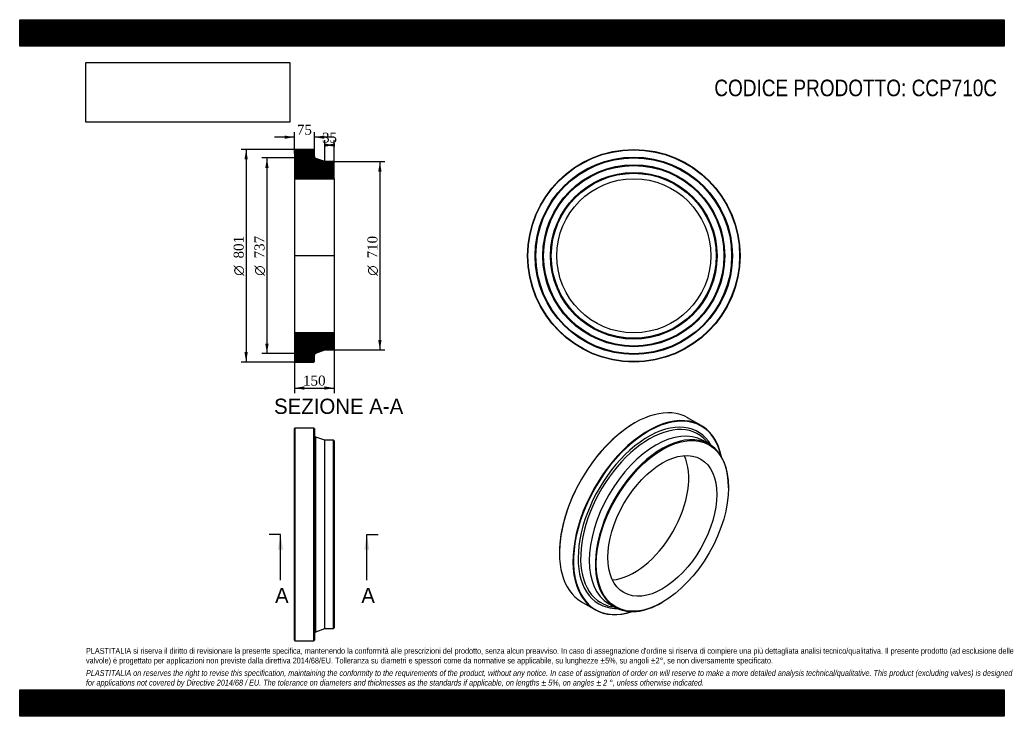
# Model space of a CAD drawing. Header units: millimetres. Extents: x 0 to 3712, y 0 to 2625.
import ezdxf
from ezdxf.enums import TextEntityAlignment as Align
from ezdxf.lldxf.tags import DXFTag

# ---------------------------------------------------------------- set-up
doc = ezdxf.new("R2010")
doc.units = ezdxf.units.MM
doc.header["$LTSCALE"] = 12.5
for name, color, linetype in [('CCP710C', 7, 'Continuous'), ('Default', 7, 'Continuous'), ('DV4_Default', 7, 'Continuous')]:
    doc.layers.add(name, color=color, linetype=linetype)
doc.styles.add('SEACAD_Solid_Edge_ANSI', font='seans.ttf')
doc.styles.add('SEACAD_Solid_Edge_ANSI1_Symbols', font='semeca1.ttf')
doc.styles.add('SEACAD_Times_New_Roman', font='times.ttf')
tags = doc.linetypes.add('CENTER2', pattern=[28.575, 19.05, -3.175, 3.175, -3.175]).pattern_tags.tags
tags[10:11] = [DXFTag(74, 4), DXFTag(75, 0), DXFTag(340, '0'), DXFTag(46, 0.0), DXFTag(50, 0.0), DXFTag(44, 0.0), DXFTag(45, 0.0)]
tags[8:9] = [DXFTag(74, 4), DXFTag(75, 0), DXFTag(340, '0'), DXFTag(46, 0.0), DXFTag(50, 0.0), DXFTag(44, 0.0), DXFTag(45, 0.0)]
tags[6:7] = [DXFTag(74, 4), DXFTag(75, 0), DXFTag(340, '0'), DXFTag(46, 0.0), DXFTag(50, 0.0), DXFTag(44, 0.0), DXFTag(45, 0.0)]
tags[4:5] = [DXFTag(74, 4), DXFTag(75, 0), DXFTag(340, '0'), DXFTag(46, 0.0), DXFTag(50, 0.0), DXFTag(44, 0.0), DXFTag(45, 0.0)]
doc.dimstyles.new('ANSImm', dxfattribs={"dimtxt": 37.5, "dimasz": 37.5, "dimexe": 18.75, "dimexo": 0, "dimgap": 9.375, "dimtad": 1, "dimdsep": 46, "dimtxsty": 'SEACAD_Times_New_Roman', "dimblk1": '_SE_FILLED', "dimblk2": '_SE_FILLED', "dimsah": 1, "dimcen": 18.75, "dimazin": 0, "dimtfac": 0.85, "dimtdec": 3, "dimtofl": 0, "dimtmove": 0, "dimatfit": 3, "dimfxl": 1, "dimarcsym": 0})
picture_1 = doc.add_image_def('image1.jpg', size_in_pixel=(4302, 1260))

# ---------------------------------------------------------------- blocks, each defined once
blk = doc.blocks.new('SE')
at = {"layer": 'CCP710C', "color": 7, "linetype": 'Continuous'}
for p, q in [((1037.5, 1085.8), (1036, 1084.3)), ((1036, 286.3), (1036, 1084.3)), ((1037.5, 1085.8), (1037.5, 284.8)), ((1109.5, 1085.8), (1037.5, 1085.8)), ((1109.5, 284.8), (1109.5, 1085.8)), ((1111, 1084.3), (1109.5, 1085.8)), ((1111, 1084.3), (1111, 286.3)), ((1116.5, 318.6), (1116.5, 1051.9)), ((1151, 1040.3), (1116.5, 1051.9)), ((1151, 330.3), (1151, 1040.3)), ((1183.5, 1040.3), (1151, 1040.3)), ((1183.5, 330.3), (1183.5, 1040.3)), ((1186, 1037.8), (1183.5, 1040.3)), ((1186, 1037.8), (1186, 332.8)), ((1116.5, 318.6), (1151, 330.3)), ((1151, 330.3), (1183.5, 330.3)), ((1183.5, 330.3), (1186, 332.8)), ((1036, 286.3), (1037.5, 284.8)), ((1037.5, 284.8), (1109.5, 284.8)), ((1109.5, 284.8), (1111, 286.3))]:
    blk.add_line(p, q, dxfattribs=at)
for centre, start, end in [((1119, 1059.5), 180, 251.3505), ((1119, 311), 108.6495, 180)]:
    blk.add_arc(centre, 8, start, end, dxfattribs=at)
blk = doc.blocks.new('SE1')
at = {"layer": 'CCP710C', "color": 7, "linetype": 'Continuous'}
for p, q in [((2569.5, 1095.6), (2518.6, 1125)), ((2318.4, 1105.1), (2317.3, 1104.5)), ((2599.1, 1026), (2576.1, 1039.2)), ((2597.6, 1026.8), (2596, 1029)), ((2672.6, 861.4), (2672.6, 863.4)), ((2035.2, 615.8), (2035.2, 614.6)), ((2118.1, 431.3), (2169, 401.9)), ((2221.1, 424.3), (2244.1, 411.1)), ((2239.9, 412.3), (2242.6, 411.9)), ((2421.6, 428.7), (2423.4, 429.7))]:
    blk.add_line(p, q, dxfattribs=at)
for centre, major_axis, start_param, end_param in [((2318.4, 778.1), (200.3, 346.8), 0, 3.141593), ((2369.3, 748.7), (-200.3, -346.8), 2.570288, 6.283185), ((2370.3, 748.1), (199.5, 345.5), 0, 3.704874), ((2317.3, 778.7), (-199.5, -345.5), 3.926991, 5.497787), ((2370.3, 748.1), (-187.1, -324.1), 2.816029, 6.283185), ((2374.2, 745.9), (-183.3, -317.5), 2.955508, 6.283185), ((2398.6, 731.8), (-177.5, -307.4), 3.141593, 6.283185), ((2370.3, 748.1), (199.5, 345.5), 5.719904, 6.283185), ((2421.6, 718.5), (-177.5, -307.4), 2.356194, 6.283185), ((2374.2, 745.9), (-183.3, -317.5), -3.382567, -3.327677), ((2317.3, 778.7), (-145.2, -251.5), 0.373892, 2.767701), ((2370.3, 748.1), (-187.1, -324.1), 0, 0.325563), ((2374.2, 745.9), (-183.3, -317.5), 0, 0.186227), ((2374.2, 745.9), (-183.3, -317.5), 0.186227, 0.240974), ((2421.6, 718.5), (-177.5, -307.4), 0, 0.785398), ((2369.3, 748.7), (-200.3, -346.8), 0, 0.571304)]:
    blk.add_ellipse(centre, major_axis=major_axis, ratio=0.57735, start_param=start_param, end_param=end_param, dxfattribs=at)
for major_axis in [(176.2, 305.3), (-145.2, -251.5)]:
    blk.add_ellipse((2423.4, 717.5), major_axis=major_axis, ratio=0.57735, dxfattribs=at)
blk = doc.blocks.new('SE2')
at = {"layer": 'CCP710C', "color": 7, "linetype": 'Continuous'}
for radius in [400.5, 399, 372, 370.5, 369, 343, 341.5, 340, 314, 312.5, 311, 290.4]:
    blk.add_circle((2315.5, 1735.4), radius, dxfattribs=at)
blk = doc.blocks.new('SE4')
at = {"color": 7, "linetype": 'Continuous', "style": 'SEACAD_Solid_Edge_ANSI'}
blk.add_text('A', height=57.5, dxfattribs=at).set_placement((962.8, 484), align=Align.TOP_LEFT)
blk = doc.blocks.new('SE5')
at = {"color": 7, "linetype": 'Continuous', "style": 'SEACAD_Solid_Edge_ANSI'}
blk.add_text('A', height=57.5, dxfattribs=at).set_placement((1288.1, 484), align=Align.TOP_LEFT)
blk = doc.blocks.new('SEANNOT_GROUP')
at = {"linetype": 'Continuous'}
blk.add_hatch(color=7, dxfattribs=at).paths.add_polyline_path([(993.1, 627.8), (983.5, 685.3), (974, 627.8)])
at = {"color": 7, "linetype": 'Continuous'}
blk.add_lwpolyline([(983.5, 512.8), (983.5, 685.3)], dxfattribs=at)
blk = doc.blocks.new('SEANNOT_GROUP1')
at = {"linetype": 'Continuous'}
blk.add_hatch(color=7, dxfattribs=at).paths.add_polyline_path([(1318.4, 627.8), (1308.9, 685.3), (1299.3, 627.8)])
at = {"color": 7, "linetype": 'Continuous'}
blk.add_lwpolyline([(1308.9, 512.8), (1308.9, 685.3)], dxfattribs=at)
blk = doc.blocks.new('SE3')
at = {"layer": 'Default', "color": 7, "linetype": 'CENTER2'}
for p, q in [((983.5, 685.3), (940.4, 685.3)), ((1308.9, 685.3), (1352, 685.3))]:
    blk.add_line(p, q, dxfattribs=at)
at = {"layer": 'Default', "color": 7, "linetype": 'CENTER2', "const_width": 0.0001}
blk.add_lwpolyline([(983.5, 685.3), (1308.9, 685.3)], dxfattribs=at)
at = {"layer": 'Default'}
for name in ['SEANNOT_GROUP', 'SEANNOT_GROUP1', 'SE4', 'SE5']:
    blk.add_blockref(name, (0, 0), dxfattribs=at)
blk = doc.blocks.new('SE6')
at = {"layer": 'CCP710C', "linetype": 'Continuous'}
h = blk.add_hatch(dxfattribs=at)
h.set_pattern_fill('LINE', scale=0.629921, angle=45, style=0)
edge = h.paths.add_edge_path()
edge.add_line((1183.5, 2090.4), (1151, 2090.4))
edge.add_line((1151, 2090.4), (1116.5, 2102))
edge.add_arc((1119, 2109.6), 8, 180, 251.3505, ccw=False)
edge.add_line((1111, 2109.6), (1111, 2134.4))
edge.add_line((1111, 2134.4), (1109.5, 2135.9))
edge.add_line((1109.5, 2135.9), (1037.5, 2135.9))
edge.add_line((1037.5, 2135.9), (1036, 2134.4))
edge.add_line((1036, 2134.4), (1036, 2107.4))
edge.add_line((1036, 2107.4), (1037.1, 2105.9))
edge.add_line((1037.1, 2105.9), (1036, 2104.4))
edge.add_line((1036, 2104.4), (1036, 2078.4))
edge.add_line((1036, 2078.4), (1037.1, 2076.9))
edge.add_line((1037.1, 2076.9), (1036, 2075.4))
edge.add_line((1036, 2075.4), (1036, 2049.4))
edge.add_line((1036, 2049.4), (1037.1, 2047.9))
edge.add_line((1037.1, 2047.9), (1036, 2046.4))
edge.add_line((1036, 2046.4), (1036, 2025.8))
edge.add_line((1036, 2025.8), (1186, 2025.8))
edge.add_line((1186, 2025.8), (1186, 2087.9))
edge.add_line((1186, 2087.9), (1183.5, 2090.4))
h = blk.add_hatch(dxfattribs=at)
h.set_pattern_fill('LINE', scale=0.629921, angle=45, style=0)
edge = h.paths.add_edge_path()
edge.add_line((1186, 1382.9), (1186, 1445))
edge.add_line((1186, 1445), (1036, 1445))
edge.add_line((1036, 1445), (1036, 1424.4))
edge.add_line((1036, 1424.4), (1037.1, 1422.9))
edge.add_line((1037.1, 1422.9), (1036, 1421.4))
edge.add_line((1036, 1421.4), (1036, 1395.4))
edge.add_line((1036, 1395.4), (1037.1, 1393.9))
edge.add_line((1037.1, 1393.9), (1036, 1392.4))
edge.add_line((1036, 1392.4), (1036, 1366.4))
edge.add_line((1036, 1366.4), (1037.1, 1364.9))
edge.add_line((1037.1, 1364.9), (1036, 1363.4))
edge.add_line((1036, 1363.4), (1036, 1336.4))
edge.add_line((1036, 1336.4), (1037.5, 1334.9))
edge.add_line((1037.5, 1334.9), (1109.5, 1334.9))
edge.add_line((1109.5, 1334.9), (1111, 1336.4))
edge.add_line((1111, 1336.4), (1111, 1361.1))
edge.add_arc((1119, 1361.1), 8, 108.6495, 180, ccw=False)
edge.add_line((1116.5, 1368.7), (1151, 1380.4))
edge.add_line((1151, 1380.4), (1183.5, 1380.4))
edge.add_line((1183.5, 1380.4), (1186, 1382.9))
at = {"layer": 'CCP710C', "color": 7, "linetype": 'Continuous'}
for p, q in [((1036, 2134.4), (1037.5, 2135.9)), ((1036, 2134.4), (1036, 2107.4)), ((1109.5, 2135.9), (1037.5, 2135.9)), ((1109.5, 2135.9), (1111, 2134.4)), ((1111, 2109.6), (1111, 2134.4)), ((1036, 2107.4), (1036, 2104.4)), ((1036, 2107.4), (1037.1, 2105.9)), ((1037.1, 2105.9), (1036, 2104.4)), ((1036, 2104.4), (1036, 2078.4)), ((1151, 2090.4), (1116.5, 2102)), ((1183.5, 2090.4), (1151, 2090.4)), ((1183.5, 2090.4), (1186, 2087.9)), ((1186, 2025.8), (1186, 2087.9)), ((1036, 2078.4), (1036, 2075.4)), ((1036, 2078.4), (1037.1, 2076.9)), ((1037.1, 2076.9), (1036, 2075.4)), ((1036, 2075.4), (1036, 2049.4)), ((1036, 2049.4), (1036, 2046.4)), ((1036, 2049.4), (1037.1, 2047.9)), ((1037.1, 2047.9), (1036, 2046.4)), ((1036, 2046.4), (1036, 2025.8)), ((1036, 2025.8), (1036, 1445)), ((1036, 2025.8), (1186, 2025.8)), ((1186, 2025.8), (1186, 1445)), ((1186, 1445), (1036, 1445)), ((1036, 1445), (1036, 1424.4)), ((1036, 1424.4), (1036, 1421.4)), ((1036, 1424.4), (1037.1, 1422.9)), ((1037.1, 1422.9), (1036, 1421.4)), ((1036, 1421.4), (1036, 1395.4)), ((1186, 1382.9), (1186, 1445)), ((1036, 1395.4), (1036, 1392.4)), ((1036, 1395.4), (1037.1, 1393.9)), ((1037.1, 1393.9), (1036, 1392.4)), ((1036, 1392.4), (1036, 1366.4)), ((1116.5, 1368.7), (1151, 1380.4)), ((1151, 1380.4), (1183.5, 1380.4)), ((1186, 1382.9), (1183.5, 1380.4)), ((1036, 1366.4), (1036, 1363.4)), ((1036, 1366.4), (1037.1, 1364.9)), ((1037.1, 1364.9), (1036, 1363.4)), ((1036, 1363.4), (1036, 1336.4)), ((1111, 1336.4), (1111, 1361.1)), ((1037.5, 1334.9), (1036, 1336.4)), ((1037.5, 1334.9), (1109.5, 1334.9)), ((1111, 1336.4), (1109.5, 1334.9))]:
    blk.add_line(p, q, dxfattribs=at)
for centre, start, end in [((1119, 2109.6), 180, 251.3505), ((1119, 1361.1), 108.6495, 180)]:
    blk.add_arc(centre, 8, start, end, dxfattribs=at)
at = {"layer": 'DV4_Default', "color": 7, "linetype": 'CENTER2'}
for p, q in [((1111, 2109.6), (1111, 2103.9)), ((1116.5, 2102), (1111, 2103.9)), ((1187.8, 1735.4), (1034.3, 1735.4)), ((1116.5, 1368.7), (1111, 1366.9)), ((1111, 1361.1), (1111, 1366.9))]:
    blk.add_line(p, q, dxfattribs=at)
blk = doc.blocks.new('GDimGGroup')
at = {"layer": 'Default', "linetype": 'Continuous'}
for points in [[(847.5, 2098.4), (860, 2098.4), (853.7, 2135.9)], [(847.5, 1372.4), (853.7, 1334.9), (860, 1372.4)]]:
    blk.add_hatch(color=7, dxfattribs=at).paths.add_polyline_path(points)
at = {"layer": 'Default', "color": 7, "linetype": 'Continuous'}
for p, q in [((1073.5, 2135.9), (835, 2135.9)), ((853.7, 2135.9), (853.7, 1334.9)), ((1073.5, 1334.9), (835, 1334.9))]:
    blk.add_line(p, q, dxfattribs=at)
for s, style, p in [('801', 'SEACAD_Times_New_Roman', (806.8, 1725.3)), ('O', 'SEACAD_Solid_Edge_ANSI1_Symbols', (806.8, 1660.1))]:
    blk.add_text(s, height=37.5, rotation=90, dxfattribs=dict(at, style=style)).set_placement(p, align=Align.TOP_LEFT)
blk = doc.blocks.new('GDimGGroup1')
at = {"layer": 'Default', "linetype": 'Continuous'}
for points in [[(926, 2066.4), (938.5, 2066.4), (932.2, 2103.9)], [(926, 1404.4), (932.2, 1366.9), (938.5, 1404.4)]]:
    blk.add_hatch(color=7, dxfattribs=at).paths.add_polyline_path(points)
at = {"layer": 'Default', "color": 7, "linetype": 'Continuous'}
for p, q in [((1111, 2103.9), (913.5, 2103.9)), ((932.2, 2103.9), (932.2, 1366.9)), ((1111, 1366.9), (913.5, 1366.9))]:
    blk.add_line(p, q, dxfattribs=at)
for s, style, p in [('737', 'SEACAD_Times_New_Roman', (885.3, 1725.3)), ('O', 'SEACAD_Solid_Edge_ANSI1_Symbols', (885.3, 1660.1))]:
    blk.add_text(s, height=37.5, rotation=90, dxfattribs=dict(at, style=style)).set_placement(p, align=Align.TOP_LEFT)
blk = doc.blocks.new('GDimGGroup2')
at = {"layer": 'Default', "linetype": 'Continuous'}
for points in [[(1364.4, 2052.9), (1358.1, 2090.4), (1351.9, 2052.9)], [(1364.4, 1417.9), (1351.9, 1417.9), (1358.1, 1380.4)]]:
    blk.add_hatch(color=7, dxfattribs=at).paths.add_polyline_path(points)
at = {"layer": 'Default', "color": 7, "linetype": 'Continuous'}
for p, q in [((1183.5, 2090.4), (1376.9, 2090.4)), ((1358.1, 2090.4), (1358.1, 1380.4)), ((1183.5, 1380.4), (1376.9, 1380.4))]:
    blk.add_line(p, q, dxfattribs=at)
for s, style, p in [('710', 'SEACAD_Times_New_Roman', (1311.3, 1725.3)), ('O', 'SEACAD_Solid_Edge_ANSI1_Symbols', (1311.3, 1660.1))]:
    blk.add_text(s, height=37.5, rotation=90, dxfattribs=dict(at, style=style)).set_placement(p, align=Align.TOP_LEFT)
blk = doc.blocks.new('DMBLK112')
at = {"layer": 'Default', "linetype": 'Continuous'}
for points in [[(1073.5, 1230.7), (1073.5, 1243.2), (1036, 1236.9)], [(1148.5, 1230.7), (1186, 1236.9), (1148.5, 1243.2)]]:
    blk.add_hatch(color=7, dxfattribs=at).paths.add_polyline_path(points)
at = {"layer": 'Default', "color": 7, "linetype": 'Continuous'}
for p, q in [((1036, 1445), (1036, 1218.2)), ((1186, 1445), (1186, 1218.2)), ((1036, 1236.9), (1186, 1236.9))]:
    blk.add_line(p, q, dxfattribs=at)
at = {"layer": 'Default', "color": 7, "linetype": 'Continuous', "style": 'SEACAD_Times_New_Roman'}
blk.add_text('150', height=37.5, dxfattribs=at).set_placement((1068.4, 1283.8), align=Align.TOP_LEFT)
blk = doc.blocks.new('_SE_FILLED')
at = {"color": 0}
blk.add_line((0, 0), (-1, 0), dxfattribs=at)
blk.add_solid([(0, 0), (-1, -0.1665), (-1, 0.1665), (0, 0)], dxfattribs=at)
blk = doc.blocks.new('DMBLK113')
at = {"layer": 'Default', "linetype": 'Continuous'}
for points in [[(998.5, 2188.6), (998.5, 2176.1), (1036, 2182.4)], [(1148.5, 2188.6), (1111, 2182.4), (1148.5, 2176.1)]]:
    blk.add_hatch(color=7, dxfattribs=at).paths.add_polyline_path(points)
at = {"layer": 'Default', "color": 7, "linetype": 'Continuous'}
for p, q in [((1036, 2120.9), (1036, 2201.1)), ((1111, 2122), (1111, 2201.1)), ((1036, 2182.4), (961, 2182.4)), ((1186, 2182.4), (1111, 2182.4))]:
    blk.add_line(p, q, dxfattribs=at)
at = {"layer": 'Default', "color": 7, "linetype": 'Continuous', "style": 'SEACAD_Times_New_Roman'}
blk.add_text('75', height=37.5, dxfattribs=at).set_placement((1045.1, 2229.2), align=Align.TOP_LEFT)
blk = doc.blocks.new('DMBLK114')
at = {"layer": 'Default', "linetype": 'Continuous'}
for points in [[(1148.5, 2158.6), (1148.5, 2146.1), (1186, 2152.4)], [(1188.5, 2158.6), (1151, 2152.4), (1188.5, 2146.1)]]:
    blk.add_hatch(color=7, dxfattribs=at).paths.add_polyline_path(points)
at = {"layer": 'Default', "color": 7, "linetype": 'Continuous'}
for p, q in [((1151, 2090.4), (1151, 2171.1)), ((1186, 2025.8), (1186, 2171.1)), ((1186, 2152.4), (1151, 2152.4))]:
    blk.add_line(p, q, dxfattribs=at)
at = {"layer": 'Default', "color": 7, "linetype": 'Continuous', "style": 'SEACAD_Times_New_Roman'}
blk.add_text('35', height=37.5, dxfattribs=at).set_placement((1140.1, 2199.3), align=Align.TOP_LEFT)

msp = doc.modelspace()

# ---------------------------------------------------------------- hatches: boundary and pattern name
at = {"layer": 'Default', "linetype": 'Continuous'}
h = msp.add_hatch(dxfattribs=at)
h.set_pattern_fill('LINE', scale=0.629921, angle=45, style=0)
h.paths.add_polyline_path([(3712.5, 2525), (3712.5, 2625), (0, 2625), (0, 2525)])
for points in [[(3712.5, 2525), (3712.5, 2625), (0, 2625), (0, 2525)], [(3712.5, 0), (3712.5, 100), (0, 100), (0, 0)]]:
    msp.add_hatch(color=7, dxfattribs=at).paths.add_polyline_path(points)
h = msp.add_hatch(dxfattribs=at)
h.set_pattern_fill('LINE', scale=0.629921, angle=45, style=0)
h.paths.add_polyline_path([(3712.5, 0), (3712.5, 100), (0, 100), (0, 0)])

# ---------------------------------------------------------------- linework, layer by layer
at = {"layer": 'Default', "color": 7, "linetype": 'Continuous'}
for p, q in [((0, 2625), (3712.5, 2625)), ((0, 2525), (0, 2625)), ((3712.5, 2625), (3712.5, 2525)), ((3712.5, 2525), (0, 2525)), ((0, 100), (3712.5, 100)), ((0, 0), (0, 100)), ((3712.5, 100), (3712.5, 0)), ((3712.5, 0), (0, 0))]:
    msp.add_line(p, q, dxfattribs=at)

# ---------------------------------------------------------------- block references
at = {"layer": 'Default'}
for name in ['GDimGGroup', 'SE6', 'SE2', 'GDimGGroup1', 'GDimGGroup2', 'SE1', 'SE', 'SE3']:
    msp.add_blockref(name, (0, 0), dxfattribs=at)

# ---------------------------------------------------------------- texts
at = {"layer": 'Default', "color": 7, "linetype": 'Continuous', "style": 'SEACAD_Solid_Edge_ANSI'}
msp.add_text('SEZIONE A-A', height=57.5, dxfattribs=at).set_placement((959.097, 1196.945), align=Align.TOP_LEFT)
at = {"layer": 'Default', "attachment_point": 1}
for s, insert, char_height, width in [('{\\fArial Narrow|b0||i0||c0|p34;\\C7;\\H62.5;\\W1.;CODICE PRODOTTO: CCP710C}', (2619.098, 2399.177), 62.5, 1068.82115), ("{\\fArial Narrow|b0||i0||c0|p34;\\C7;\\H21.875;\\W1.;PLASTITALIA si riserva il diritto di revisionare la presente specifica, mantenendo la conformità alle prescrizioni del prodotto, senza alcun preavviso. In caso di assegnazione d'ordine si riserva di compiere una più dettagliata analisi tecnico/qualitativa. Il presente prodotto (ad esclusione delle \\P}{\\fArial Narrow|b0||i0||c0|p34;\\C7;\\H21.875;\\W1.;valvole) è progettato per applicazioni non previste dalla direttiva 2014/68/EU. Tolleranza su diametri e spessori come da normative se applicabile, su lunghezze ±5%, su angoli ±2°, se non diversamente specificato.\\P}{\\fArial Narrow|b0||i0||c0|p34;\\C7;\\H6.25;\\W1.;   \\P}{\\fArial Narrow|b0||i1||c0|p34;\\C7;\\H21.875;\\W1.;PLASTITALIA on reserves the right to revise this specification, maintaining the conformity to the requirements of the product, without any notice. In case of assignation of order on will reserve to make a more detailed analysis technical/qualitative. This product (excluding valves) is designed \\P}{\\fArial Narrow|b0||i1||c0|p34;\\C7;\\H21.875;\\W1.;for applications not covered by Directive 2014/68 / EU. The tolerance on diameters and thicknesses as the standards if applicable, on lengths ± 5%, on angles ± 2 °, unless otherwise indicated.\\P}", (250, 257.53), 21.875, 3212.5)]:
    msp.add_mtext(s, dxfattribs=dict(at, insert=insert, char_height=char_height, width=width))

# ---------------------------------------------------------------- dimensions: what is measured, and where the dimension line sits
at = {"layer": 'Default', "color": 7, "linetype": 'Continuous'}
for base, p1, p2, picture, middle in [((1036.019, 2182.356), (1111.019, 2121.986), (1036.019, 2120.864), 'DMBLK113', (1073.519, 2182.356)), ((1151.019, 2152.377), (1186.019, 2025.764), (1151.019, 2090.364), 'DMBLK114', (1168.519, 2152.377))]:
    dim = msp.add_linear_dim(base=base, p1=p1, p2=p2, text='\\A1;<>', dimstyle='ANSImm', dxfattribs=at)
    dim.commit()
    dim.dimension.update_dxf_attribs({"geometry": picture, "text_midpoint": middle, "dimtype": 160})
dim = msp.add_linear_dim(base=(1036.019, 1236.922), p1=(1036.019, 1444.964), p2=(1186.019, 1444.964), angle=0, text='\\A1;<>', dimstyle='ANSImm', dxfattribs=at)
dim.commit()
dim.dimension.update_dxf_attribs({"geometry": 'DMBLK112', "text_midpoint": (1111.019, 1236.922), "dimtype": 161})

# ---------------------------------------------------------------- pictures from other files: only their frames are drawn
image = msp.add_image(picture_1, insert=(250, 2238.79), size_in_units=(768.214, 225))
image.dxf.flags = 7

doc.saveas('drawing.dxf')
